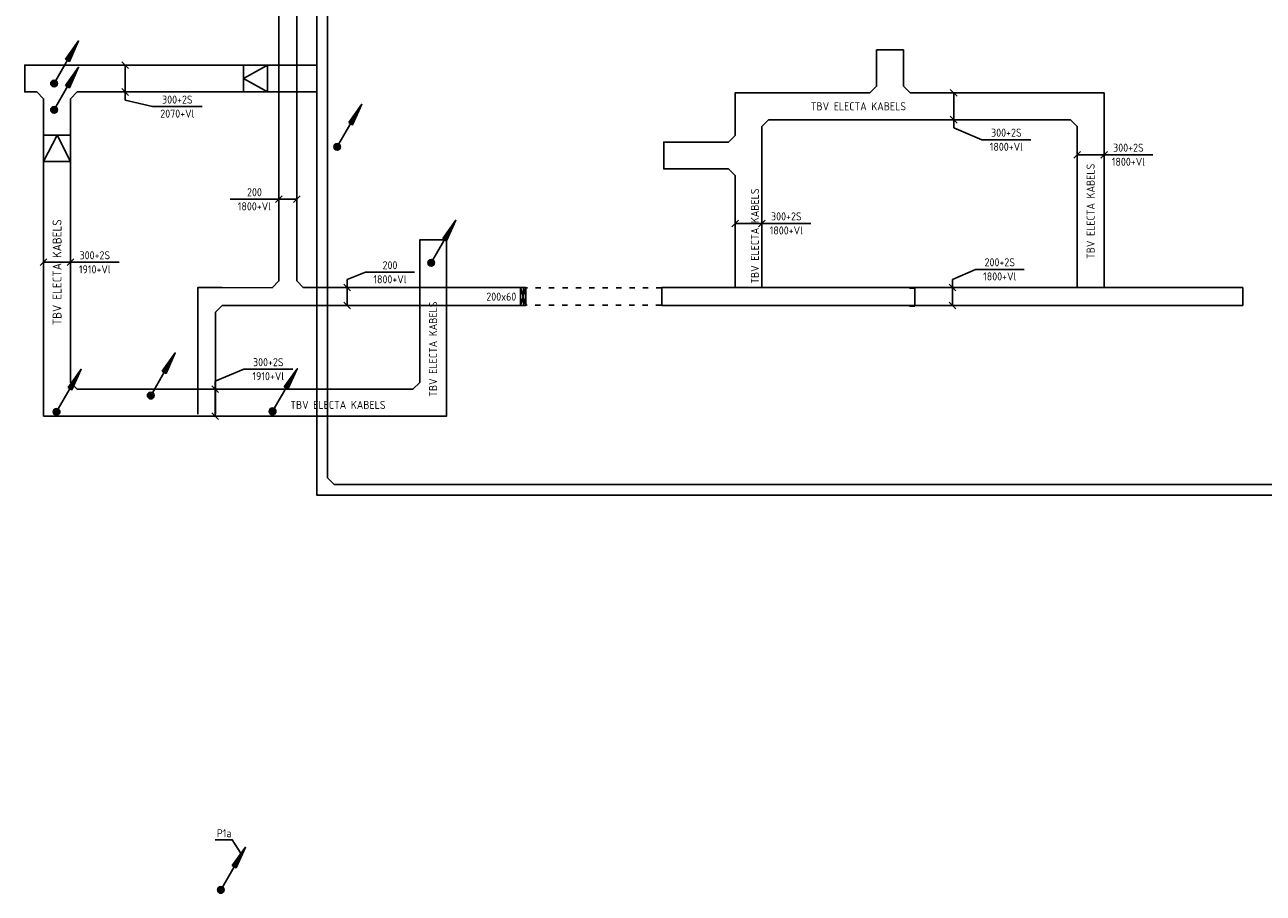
# Model space of a CAD drawing. Header units: millimetres. Extents: x 87989 to 132606, y 136715 to 175569.
# Tile 1 of 12: x 87989 to 101841, y 142338 to 152052. Entities that reach past the tile are written whole.
import ezdxf
from ezdxf.enums import TextEntityAlignment as Align

# ---------------------------------------------------------------- set-up
doc = ezdxf.new("R2010")
doc.units = ezdxf.units.MM
doc.header["$LTSCALE"] = 50
doc.linetypes.add('ACAD_ISO03W100', pattern=[30, 12, -18])
doc.linetypes.add('B-SL0', pattern=[100000000.0, 0, -100000000.0])
doc.layers.get('0').update_dxf_attribs({"linetype": 'CONTINUOUS'})
for name, color, linetype in [('EB61301-_ATTRIB', 2, 'CONTINUOUS'), ('EL61301-_KABELGOOT', 3, 'CONTINUOUS'), ('EL61321-_LSP-KABELGOOT', 3, 'CONTINUOUS'), ('EM61301-_BEMATING', 1, 'CONTINUOUS'), ('ET61301-_BIJSCHRIFT', 7, 'CONTINUOUS')]:
    doc.layers.add(name, color=color, linetype=linetype)
doc.styles.add('1_8', font='ISO.shx', dxfattribs={"height": 1.8})
doc.styles.add('2_0', font='iso', dxfattribs={"height": 100})
doc.styles.add('3_5', font='ISO.shx', dxfattribs={"height": 3.5})
doc.styles.add('NORATT', font='isocp.shx')
doc.styles.add('NORDIM', font='isocp.shx')
doc.styles.add('Normaal_staand', font='iso.shx')
doc.styles.get("Standard").update_dxf_attribs({"font": 'SIMPLEX'})

# ---------------------------------------------------------------- blocks, each defined once
blk = doc.blocks.new('EH100000')
at = {"color": 0, "linetype": 'ByBlock'}
for p, q in [((1, 0.5), (0, 0.5)), ((1, 0.5, 1), (0, 0.5, 1)), ((0, -0.5, 1), (1, -0.5, 1)), ((1, -0.5), (0, -0.5))]:
    blk.add_line(p, q, dxfattribs=at)
at = {"color": 0, "linetype": 'ByBlock', "invisible_edges": 15}
for points in [[(1, -0.5), (0, -0.5), (0, 0.5), (1, 0.5)], [(0, 0.5), (1, 0.5), (1, 0.5, 1), (0, 0.5, 1)], [(0, -0.5, 1), (1, -0.5, 1), (1, -0.5), (0, -0.5)]]:
    blk.add_3dface(points, dxfattribs=at)
at = {"color": 0, "linetype": 'ByBlock', "style": '2_0', "flags": 8}
blk.add_attdef('FUNCTIE', text='', height=0.5, dxfattribs=at).set_placement((0.5, 0), align=Align.MIDDLE)
at = {"color": 0, "linetype": 'ByBlock', "flags": 9}
blk.add_attdef('SCHOT', text='', height=0.5, dxfattribs=at).set_placement((0.5, 0), align=Align.MIDDLE)
blk = doc.blocks.new('KG2CC2')
at = {"color": 0, "linetype": 'B-SL0'}
for p, q in [((60, 135), (-60, 135)), ((135, -60), (135, 60))]:
    blk.add_line(p, q, dxfattribs=at)
at = {"color": 0, "linetype": 'ByBlock'}
for points in [[(135, -60), (-60, -60), (-60, -60), (-60, 135)], [(60, 135), (60, 135), (135, 60), (135, 60)]]:
    blk.add_lwpolyline(points, dxfattribs=at)
at = {"color": 0, "flags": 3}
blk.add_attdef('HULPSTUK', (0, 0), '', height=1, dxfattribs=at)
blk = doc.blocks.new('ES111201')
at = {"color": 0}
for p, q in [((0.38, 0.65), (5.5, 9.53)), ((0.73, 0.15), (-0.73, 0.15)), ((0.6, 0.45), (-0.6, 0.45)), ((0.73, -0.15), (-0.73, -0.15)), ((0.6, -0.45), (-0.6, -0.45))]:
    blk.add_line(p, q, dxfattribs=at)
for points in [[(2.57, 5.45), (5.5, 9.53), (3.43, 4.95)], [(3.22, 5.07), (4.63, 8.01), (2.78, 5.32)]]:
    blk.add_lwpolyline(points, close=True, dxfattribs=at)
blk.add_circle((0, 0), 0.75, dxfattribs=at)
for tag, height, style, flags, p in [('GROEPI', 1.8, '1_8', 9, (0, 9.5)), ('GROEP', 1.8, '1_8', 8, (0, 7.5)), ('CODE', 3.5, '3_5', 8, (0, 4.5)), ('M_CODE', 1.8, '1_8', 9, (0, 0)), ('KAST', 1.8, '1_8', 9, (0, -3.5)), ('VERMOGEN', 1.8, '1_8', 9, (0, -5.5)), ('DOEL', 1.8, '1_8', 9, (0, -7.5)), ('VERMOGENI', 1.8, '1_8', 9, (0, -9.5)), ('DOELI', 1.8, '1_8', 9, (0, -11.5))]:
    blk.add_attdef(tag, text='', height=height, dxfattribs=dict(style=style, flags=flags)).set_placement(p, align=Align.MIDDLE_CENTER)
blk = doc.blocks.new('EH100005')
at = {"color": 0}
blk.add_lwpolyline([(-1, -0.5), (0, -0.5), (0, 0.5), (-1, 0.5)], dxfattribs=at)
at = {"color": 0, "style": '2_0', "flags": 9}
blk.add_attdef('HULPSTUK', text='', height=0.5, dxfattribs=at).set_placement((0, 0), align=Align.MIDDLE)
blk = doc.blocks.new('EH112-300-300-000-000-100')
at = {"linetype": 'ByBlock'}
for points in [[(-150, -225), (-150, 150), (-150, 150), (225, 150)], [(225, -150), (225, -150), (150, -225), (150, -225)]]:
    blk.add_lwpolyline(points, dxfattribs=at)
at = {"style": 'NORATT', "flags": 1}
blk.add_attdef('HULPSTUK', (0, 0, 2850), '', height=1, rotation=180, dxfattribs=at)
blk = doc.blocks.new('EH113-300-300-300-000-100')
at = {"linetype": 'ByBlock'}
for points in [[(-225, 150), (0, 150), (0, 150), (225, 150)], [(-150, -225), (-150, -225), (-225, -150), (-225, -150)], [(225, -150), (225, -150), (150, -225), (150, -225)]]:
    blk.add_lwpolyline(points, dxfattribs=at)
at = {"invisible_edges": 15}
for points in [[(-225, 150), (-225, -150), (-225, -150), (0, 150)], [(-225, -150), (0, 150), (0, 150), (-150, -225)], [(150, -225), (-150, -225), (0, 150), (225, -150)], [(0, 150), (225, -150), (225, -150), (225, 150)], [(-150, -225), (150, -225), (150, -225), (-150, -225)]]:
    blk.add_3dface(points, dxfattribs=at)
at = {"style": 'NORATT', "flags": 1}
blk.add_attdef('HULPSTUK', (0, 0, 2850), '', height=1, rotation=90, dxfattribs=at)
blk = doc.blocks.new('EH112-300-300-000-000-060')
at = {"color": 0, "linetype": 'ByBlock'}
for points in [[(-150, -225), (-150, 150), (-150, 150), (225, 150)], [(225, -150), (225, -150), (150, -225), (150, -225)]]:
    blk.add_lwpolyline(points, dxfattribs=at)
at = {"invisible_edges": 15}
for points in [[(225, 150), (225, -150), (225, -150), (-150, 150)], [(225, -150), (-150, 150), (-150, 150), (150, -225)], [(-150, 150), (150, -225), (150, -225), (-150, -225)]]:
    blk.add_3dface(points, dxfattribs=at)
at = {"color": 0, "style": 'NORATT', "flags": 1}
blk.add_attdef('HULPSTUK', (0, 0, 1500), '', height=1, rotation=90, dxfattribs=at)
blk = doc.blocks.new('EH113-300-300-300-000-060')
at = {"color": 0, "linetype": 'ByBlock'}
for points in [[(-225, 150), (0, 150), (0, 150), (225, 150)], [(-150, -225), (-150, -225), (-225, -150), (-225, -150)], [(225, -150), (225, -150), (150, -225), (150, -225)]]:
    blk.add_lwpolyline(points, dxfattribs=at)
at = {"invisible_edges": 15}
for points in [[(-225, 150), (-225, -150), (-225, -150), (0, 150)], [(-225, -150), (0, 150), (150, -225), (-150, -225)], [(225, -150), (225, 150), (0, 150), (225, -150)], [(0, 150), (225, -150), (150, -225), (0, 150)], [(150, -225), (-150, -225), (-150, -225), (150, -225)]]:
    blk.add_3dface(points, dxfattribs=at)
at = {"color": 0, "style": 'NORATT', "flags": 1}
blk.add_attdef('HULPSTUK', (0, 0, 1500), '', height=1, dxfattribs=at)
blk = doc.blocks.new('*U32')
for p, q in [((374, 316), (374, 862)), ((240, 0), (374, 316)), ((-188, -38), (-112, 38)), ((-150, 0), (240, 0)), ((112, -38), (188, 38))]:
    blk.add_line(p, q)
at = {"color": 1, "style": 'NORDIM'}
for s, p in [('300+2S', (295, 589)), ('1800+Vl', (453, 589))]:
    blk.add_text(s, height=90, rotation=90, dxfattribs=at).set_placement(p, align=Align.MIDDLE)
blk = doc.blocks.new('*U33')
for p, q in [((-187.5, -37.5), (-112.5, 37.5)), ((-150, 0), (240, 0)), ((112.5, -37.5), (187.5, 37.5)), ((240, 0), (150, 0)), ((150, 0), (696, 0))]:
    blk.add_line(p, q)
at = {"color": 1, "style": 'NORDIM'}
for s, p in [('300+2S', (423, 78.75)), ('1800+Vl', (423, -78.75))]:
    blk.add_text(s, height=90, dxfattribs=at).set_placement(p, align=Align.MIDDLE)
blk = doc.blocks.new('*U34')
for p, q in [((-187.5, -37.5), (-112.5, 37.5)), ((-150, 0), (240, 0)), ((112.5, -37.5), (187.5, 37.5)), ((240, 0), (150, 0)), ((150, 0), (696, 0))]:
    blk.add_line(p, q)
at = {"color": 1, "style": 'NORDIM'}
for s, p in [('300+2S', (423, 78.75)), ('1800+Vl', (423, -78.75))]:
    blk.add_text(s, height=90, dxfattribs=at).set_placement(p, align=Align.MIDDLE)
blk = doc.blocks.new('*U35')
for p, q in [((-137.5, -37.5), (-62.5, 37.5)), ((-100, 0), (190, 0)), ((62.5, -37.5), (137.5, 37.5)), ((190, 0), (100, 0)), ((100, 0), (646, 0))]:
    blk.add_line(p, q)
at = {"color": 1, "style": 'NORDIM'}
for s, p in [('1800+Vl', (373, 78.75)), ('200', (373, -78.75))]:
    blk.add_text(s, height=90, rotation=180, dxfattribs=at).set_placement(p, align=Align.MIDDLE)
blk = doc.blocks.new('*U36')
for p, q in [((-138, -38), (-62, 38)), ((-100, 0), (190, 0)), ((62, -38), (138, 38)), ((190, 0), (272, -205)), ((272, -205), (272, -751))]:
    blk.add_line(p, q)
at = {"color": 1, "style": 'NORDIM'}
for s, p in [('1800+Vl', (193, -478)), ('200', (350, -478))]:
    blk.add_text(s, height=90, rotation=270, dxfattribs=at).set_placement(p, align=Align.MIDDLE)
blk = doc.blocks.new('EH100001')
at = {"linetype": 'ByBlock'}
for p, q in [((1, 0.5, 1), (0, 0.5, 1)), ((0, -0.5, 1), (1, -0.5, 1))]:
    blk.add_line(p, q, dxfattribs=at)
blk.add_lwpolyline([(0, -0.5), (1, 0), (0, 0.5)], dxfattribs=at)
blk.add_lwpolyline([(1, -0.5), (0, -0.5), (0, 0.5), (1, 0.5)], close=True, dxfattribs=at)
at = {"linetype": 'ByBlock', "invisible_edges": 15}
for points in [[(1, -0.5), (0, -0.5), (0, 0.5), (1, 0.5)], [(0, 0.5), (1, 0.5), (1, 0.5, 1), (0, 0.5, 1)], [(0, -0.5, 1), (1, -0.5, 1), (1, -0.5), (0, -0.5)]]:
    blk.add_3dface(points, dxfattribs=at)
at = {"color": 7, "style": 'NORATT', "flags": 9}
blk.add_attdef('HULPSTUK', text='', height=1.8, dxfattribs=at).set_placement((0.5, 0), align=Align.MIDDLE_CENTER)
at = {"style": 'NORATT'}
for tag, flags in [('FUNCTIE', 8), ('M_CODE', 8), ('SCHOT', 9)]:
    blk.add_attdef(tag, text='', height=1.8, dxfattribs=dict(at, flags=flags)).set_placement((0.5, 0), align=Align.MIDDLE_CENTER)
blk = doc.blocks.new('*U38')
for p, q in [((-187.5, -37.5), (-112.5, 37.5)), ((-150, 0), (240, 0)), ((112.5, -37.5), (187.5, 37.5)), ((240, 0), (150, 0)), ((150, 0), (696, 0))]:
    blk.add_line(p, q)
at = {"color": 1, "style": 'NORDIM'}
for s, p in [('300+2S', (423, 78.75)), ('1910+Vl', (423, -78.75))]:
    blk.add_text(s, height=90, dxfattribs=at).set_placement(p, align=Align.MIDDLE)
blk = doc.blocks.new('*U39')
for p, q in [((-188, -38), (-112, 38)), ((-150, 0), (240, 0)), ((112, -38), (188, 38)), ((240, 0), (375, -321)), ((375, -321), (375, -867))]:
    blk.add_line(p, q)
at = {"color": 1, "style": 'NORDIM'}
for s, p in [('1910+Vl', (296, -594)), ('300+2S', (453, -594))]:
    blk.add_text(s, height=90, rotation=270, dxfattribs=at).set_placement(p, align=Align.MIDDLE)
blk = doc.blocks.new('*U40')
for p, q in [((313, 305), (313, 863)), ((240, 0), (313, 305)), ((-188, -38), (-112, 38)), ((-150, 0), (240, 0)), ((112, -38), (188, 38))]:
    blk.add_line(p, q)
at = {"color": 1, "style": 'NORDIM'}
for s, p in [('300+2S', (235, 584)), ('2070+Vl', (392, 584))]:
    blk.add_text(s, height=90, rotation=90, dxfattribs=at).set_placement(p, align=Align.MIDDLE)
blk = doc.blocks.new('*U41')
for p, q in [((-138, -38), (-62, 38)), ((-100, 0), (190, 0)), ((62, -38), (138, 38)), ((190, 0), (304, -255)), ((304, -255), (304, -801))]:
    blk.add_line(p, q)
at = {"color": 1, "style": 'NORDIM'}
for s, p in [('1800+Vl', (225, -528)), ('200+2S', (383, -528))]:
    blk.add_text(s, height=90, rotation=270, dxfattribs=at).set_placement(p, align=Align.MIDDLE)
blk = doc.blocks.new('EH100002')
at = {"color": 0}
for p, q in [((0.5, 0.5, 1), (-0.5, -0.5, 1)), ((-0.5, 0.5, 1), (0.5, -0.5, 1))]:
    blk.add_line(p, q, dxfattribs=at)
blk.add_lwpolyline([(-0.5, -0.5), (0.5, -0.5), (0.5, 0.5), (-0.5, 0.5)], close=True, dxfattribs=at)
at = {"color": 0, "style": 'NORATT'}
for tag, flags, p in [('HULPSTUK', 9, (0, 0)), ('FUNCTIE', 9, (0, -0.08, 1)), ('SCHOT', 9, (0, -0.04, 1)), ('MERK', 9, (0, -0.04, 1)), ('CODE', 8, (0, -2, 1))]:
    blk.add_attdef(tag, text='', height=1.8, dxfattribs=dict(at, flags=flags)).set_placement(p, align=Align.MIDDLE_CENTER)
blk = doc.blocks.new('KG2EE3')
at = {"color": 0, "linetype": 'B-SL0'}
for p, q in [((100, 175), (-100, 175)), ((175, -100), (175, 100))]:
    blk.add_line(p, q, dxfattribs=at)
at = {"color": 0, "linetype": 'ByBlock'}
for points in [[(175, -100), (-100, -100), (-100, -100), (-100, 175)], [(100, 175), (100, 175), (175, 100), (175, 100)]]:
    blk.add_lwpolyline(points, dxfattribs=at)
at = {"color": 0, "flags": 3}
blk.add_attdef('HULPSTUK', (0, 0), '', height=1, rotation=90, dxfattribs=at)
blk = doc.blocks.new('KG3EEE')
at = {"color": 0, "linetype": 'B-SL0'}
for p, q in [((-175, 100), (-175, -100)), ((175, -100), (175, 100)), ((-100, -175), (100, -175))]:
    blk.add_line(p, q, dxfattribs=at)
at = {"color": 0, "linetype": 'ByBlock'}
for points in [[(-175, 100), (0, 100), (0, 100), (175, 100)], [(-100, -175), (-100, -175), (-175, -100), (-175, -100)], [(175, -100), (175, -100), (100, -175), (100, -175)]]:
    blk.add_lwpolyline(points, dxfattribs=at)
at = {"color": 0, "flags": 3}
blk.add_attdef('HULPSTUK', (0, 0), '', height=1, rotation=180.0547, dxfattribs=at)

msp = doc.modelspace()

# ---------------------------------------------------------------- linework, layer by layer
at = {"layer": 'EL61301-_KABELGOOT', "linetype": 'ACAD_ISO03W100', "ltscale": 0.1}
for p, q in [((95112, 149111), (93598, 149111)), ((95109, 148917), (93601, 148917))]:
    msp.add_line(p, q, dxfattribs=at)
at = {"layer": 'ET61301-_BIJSCHRIFT', "color": 1}
msp.add_lwpolyline([(90120, 142936), (90309, 142936), (90411, 142779)], dxfattribs=at)

# ---------------------------------------------------------------- block references
at = {"layer": 'EL61301-_KABELGOOT'}
for name, p, xscale, yscale, zscale, rotation in [('EH100000', (91316, 160228, 5000), 13243.88100220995, 120, 60, 270), ('EH100000', (90931, 149187, 1800), 5459.100419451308, 200, 60, 90), ('EH100000', (97667, 151771, 1800), 406, 300, 60, 270.0000000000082), ('EH100005', (97667, 151771, 1800), 60, 300, 60, 90.00000000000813), ('EH100000', (88125, 151450, 2070), 135.7643584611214, 300, 60, 180), ('EH100005', (87989, 151450, 2070), 60, 300, 60, 180), ('EH100000', (90436, 151450, 2070), 1861.005072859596, 300, 60, 180), ('EH100000', (97442, 151140, 1800), 1132.844315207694, 300, 60, 180.0000000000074), ('EH100000', (88350, 150815, 2070), 409.2920355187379, 300, 100, 89.99999999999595), ('EH100000', (96084, 150815, 1800), 100.7513025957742, 300, 100, 90.00000000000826), ('EH100000', (95859, 150590, 1800), 724.1973544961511, 300, 100, 180), ('EH100005', (95135, 150590, 1800), 100, 300, 100, 180), ('EH100005', (92556, 149646, 1910), 100, 300, 100, 89.9999999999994), ('EH100000', (90756, 149011, 5000), 558.1760604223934, 200, 60, 179.945260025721), ('EH100005', (95113, 149012, 1860), 60, 200, 60, 180), ('EH100005', (97944, 149005, 5000), 60.00000000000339, 200, 60.00000000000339, 359.9452600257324), ('EH100000', (90023, 148837, 5000), 1142.095584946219, 200, 60, 270)]:
    msp.add_blockref(name, p, dxfattribs=dict(at, xscale=xscale, yscale=yscale, zscale=zscale, rotation=rotation))
for name, p, xscale, yscale, zscale in [('ES111201', (88317, 151395, 2850), 50, 50, 50), ('ES111201', (88317, 151100, 2850), 50, 50, 50), ('EH100000', (90705, 151450, 1800), 551.380703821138, 300, 60), ('ES111201', (91484, 150686), 50, 50, 50), ('ES111201', (92535, 149389, 2850), 50, 50, 50), ('EH100000', (91106, 149012, 1800), 2445.599028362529, 200, 60), ('EH100005', (93567, 149012, 1800), 60, 200, 60), ('EH100000', (95132, 149012, 1800), 6423.313178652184, 200, 60), ('EH100005', (101611, 149012, 1800), 60, 200, 60), ('ES111201', (89398, 147904, 2850), 50, 50, 50), ('ES111201', (88345, 147722, 1200), 50, 50, 50), ('ES111201', (90761, 147728, 2850), 50, 50, 50), ('EH100000', (91451, 146849, 5000), 13130.26246306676, 120, 60), ('ES111201', (90182, 142375), 50, 50, 50)]:
    msp.add_blockref(name, p, dxfattribs=dict(at, xscale=xscale, yscale=yscale, zscale=zscale))
for name, p in [('EH113-300-300-300-000-100', (88350, 151450, 2070)), ('KG2CC2', (91316, 146849, 5000))]:
    msp.add_blockref(name, p, dxfattribs=at)
at = {"layer": 'EL61301-_KABELGOOT', "extrusion": (0.708969, 0, 0.705239), "xscale": 380.8345108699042, "yscale": 300, "zscale": 60.00000000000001, "rotation": 90}
msp.add_blockref('EH100001', (151450, -62692, 65576), dxfattribs=at)
at = {"layer": 'EL61301-_KABELGOOT'}
ref = msp.add_blockref('EH100000', (99685, 151140, 1800), dxfattribs=dict(at, xscale=1793.407765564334, yscale=300, zscale=60, rotation=180.0000000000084))
ref.add_attrib('FUNCTIE', 'TBV ELECTA KABELS', dxfattribs={"layer": 'EB61301-_ATTRIB', "color": 1, "linetype": 'ByBlock', "height": 90, "rotation": 360, "style": 'NORATT', "flags": 8}).set_placement((97313, 151140, 2850), align=Align.MIDDLE)
ref = msp.add_blockref('EH100000', (99910, 149122, 1800), dxfattribs=dict(at, xscale=1793.56957318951, yscale=300, zscale=100, rotation=90))
ref.add_attrib('FUNCTIE', 'TBV ELECTA KABELS', dxfattribs={"layer": 'EB61301-_ATTRIB', "color": 1, "linetype": 'ByBlock', "height": 90, "rotation": 450, "style": 'NORATT', "flags": 8}).set_placement((99910, 149965, 2850), align=Align.MIDDLE)
at = {"layer": 'EL61301-_KABELGOOT', "extrusion": (0, -0.478586, 0.878041), "xscale": 334.3182686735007, "yscale": 300, "zscale": 100, "rotation": 89.99999999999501}
msp.add_blockref('EH100001', (88350, 133078, -70361), dxfattribs=at)
at = {"layer": 'EL61301-_KABELGOOT'}
for name, p, rotation in [('EH113-300-300-300-000-100', (96084, 150590, 1800), 270.0000000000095), ('KG3EEE', (90931, 149011, 5000), 179.9452600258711), ('KG2EE3', (90023, 149012, 5000), 270), ('EH112-300-300-000-000-100', (88350, 147825, 1910), 90), ('EH112-300-300-000-000-100', (92556, 147825, 1910), 179.9999999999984)]:
    msp.add_blockref(name, p, dxfattribs=dict(at, rotation=rotation))
ref = msp.add_blockref('EH100000', (88350, 150522, 1910), dxfattribs=dict(at, xscale=2474.895181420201, yscale=300, zscale=100, rotation=269.9999999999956))
ref.add_attrib('FUNCTIE', 'TBV ELECTA KABELS', dxfattribs={"layer": 'EB61301-_ATTRIB', "color": 1, "linetype": 'ByBlock', "height": 100, "rotation": 90, "style": 'NORATT', "flags": 8}).set_placement((88350, 149284, 1910), align=Align.MIDDLE)
ref = msp.add_blockref('EH100000', (96084, 150365, 1800), dxfattribs=dict(at, xscale=1250.86581763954, yscale=300, zscale=100, rotation=270.0000000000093))
ref.add_attrib('FUNCTIE', 'TBV ELECTA KABELS', dxfattribs={"layer": 'EB61301-_ATTRIB', "color": 1, "linetype": 'ByBlock', "height": 90, "rotation": 450, "style": 'NORATT', "flags": 8}).set_placement((96155, 149689, 2850), align=Align.MIDDLE)
ref = msp.add_blockref('EH100000', (92556, 148050, 1910), dxfattribs=dict(at, xscale=1497.481234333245, yscale=300, zscale=100, rotation=89.99999999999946))
ref.add_attrib('FUNCTIE', 'TBV ELECTA KABELS', dxfattribs={"layer": 'EB61301-_ATTRIB', "color": 1, "linetype": 'ByBlock', "height": 90, "rotation": -270, "style": 'NORATT', "flags": 8}).set_placement((92556, 148424, 2850), align=Align.MIDDLE)
ref = msp.add_blockref('EH100002', (93563, 149012, 1860), dxfattribs=dict(at, xscale=60, yscale=200, zscale=50, rotation=180))
ref.add_attrib('CODE', '200x60', dxfattribs={"layer": 'EB61301-_ATTRIB', "color": 1, "height": 90, "rotation": -360, "style": 'NORATT', "flags": 8}).set_placement((93319, 149011), align=Align.MIDDLE_CENTER)
ref = msp.add_blockref('EH100000', (88575, 147825, 1910), dxfattribs=dict(at, xscale=3756.396647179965, yscale=300, zscale=100))
ref.add_attrib('FUNCTIE', 'TBV ELECTA KABELS', dxfattribs={"layer": 'EB61301-_ATTRIB', "color": 1, "linetype": 'ByBlock', "height": 90, "rotation": -360, "style": 'NORATT', "flags": 8}).set_placement((91492, 147800, 2850), align=Align.MIDDLE)
at = {"layer": 'EL61321-_LSP-KABELGOOT'}
msp.add_blockref('EH112-300-300-000-000-060', (96084, 151140, 4350), dxfattribs=at)
for name, p, rotation in [('EH113-300-300-300-000-060', (97667, 151140, 11610), 180.000000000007), ('EH112-300-300-000-000-060', (99910, 151140, 8550), 270.0000000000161)]:
    msp.add_blockref(name, p, dxfattribs=dict(at, rotation=rotation))
at = {"layer": 'EM61301-_BEMATING'}
for name, p, rotation in [('*U40', (89112, 151450, 2070), 270), ('*U32', (98379, 151140, 1800), 270), ('*U35', (90931, 150100, 1800), 180), ('*U36', (91596, 149012, 1800), 90), ('*U41', (98366, 149012, 1800), 90), ('*U39', (90119, 147825, 1910), 90)]:
    msp.add_blockref(name, p, dxfattribs=dict(at, rotation=rotation))
for name, p in [('*U33', (99910, 150598, 1800)), ('*U34', (96084, 149830, 1800)), ('*U38', (88350, 149395, 1910))]:
    msp.add_blockref(name, p, dxfattribs=at)

# ---------------------------------------------------------------- texts
at = {"layer": 'ET61301-_BIJSCHRIFT', "color": 1, "style": 'Normaal_staand'}
msp.add_text('P1a', height=90, dxfattribs=at).set_placement((90137, 142937), align=Align.BOTTOM_LEFT)

doc.saveas('drawing.dxf')
